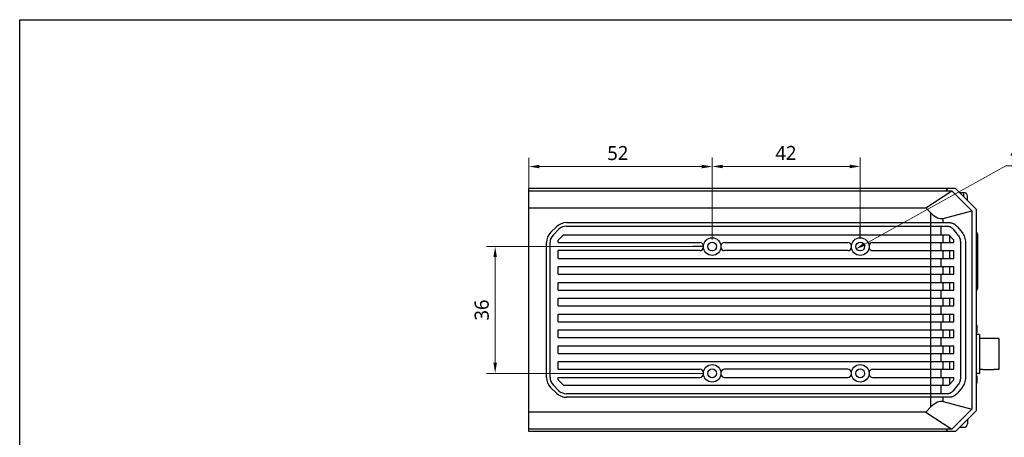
# Model space of a CAD drawing. Header units: millimetres. Extents: x 0 to 420, y 0 to 297.
# Tile 2 of 3: x 0 to 279, y 178 to 297. Entities that reach past the tile are written whole.
import ezdxf

# ---------------------------------------------------------------- set-up
doc = ezdxf.new("R2010")
doc.units = ezdxf.units.MM
doc.header["$LTSCALE"] = 23.1
doc.header["$PDMODE"] = 3
doc.header["$PDSIZE"] = 8
doc.linetypes.add('CENTER', pattern=[0.6, 0.375, -0.075, 0.075, -0.075])
doc.layers.get('0').update_dxf_attribs({"linetype": 'CONTINUOUS'})
doc.layers.get('Defpoints').update_dxf_attribs({"linetype": 'CONTINUOUS'})
for name, color, linetype in [('00_COMPONENTS', 7, 'CONTINUOUS'), ('03_ALL_AXES', 7, 'CONTINUOUS'), ('51__DRAFT_DIMS', 7, 'CONTINUOUS'), ('ASM_DXF_DIMENSION', 7, 'CONTINUOUS')]:
    doc.layers.add(name, color=color, linetype=linetype)
doc.styles.add('尺寸值样式', font='Roboto-Regular.ttf', dxfattribs={"height": 4})
doc.dimstyles.new('1直线标注', dxfattribs={"dimtxt": 4, "dimasz": 3, "dimexe": 2.5, "dimexo": 0, "dimgap": 0.5, "dimtad": 1, "dimdec": 1, "dimdsep": 46, "dimtxsty": '尺寸值样式', "dimcen": 0, "dimclrd": 8, "dimclre": 8, "dimclrt": 7, "dimadec": 0, "dimazin": 0, "dimtp": 0.001, "dimtm": 0.001, "dimtfac": 1, "dimtdec": 1, "dimtmove": 0, "dimatfit": 0, "dimldrblk": '_FILLED', "dimfxl": 1, "dimtolj": 1, "dimlwd": 15, "dimlwe": 15, "dimarcsym": 0})
doc.dimstyles.new('3小圆直径标注', dxfattribs={"dimtxt": 4, "dimasz": 3, "dimexe": 2.5, "dimexo": 0, "dimtad": 1, "dimtoh": 1, "dimdec": 3, "dimdsep": 46, "dimtxsty": '尺寸值样式', "dimcen": 0, "dimclrd": 8, "dimclre": 8, "dimclrt": 7, "dimadec": 0, "dimazin": 0, "dimtp": 0.001, "dimtm": 0.001, "dimtfac": 1, "dimtdec": 3, "dimtofl": 0, "dimtmove": 0, "dimatfit": 0, "dimldrblk": '_FILLED', "dimfxl": 1, "dimtolj": 1, "dimlwd": 15, "dimlwe": 15, "dimarcsym": 0})

# ---------------------------------------------------------------- blocks, each defined once
blk = doc.blocks.new('*D18')
at = {"layer": '51__DRAFT_DIMS', "color": 8, "lineweight": 15}
for p, q in [((192.4, 232.56), (132.4, 232.56)), ((134.9, 229.56), (134.9, 199.56)), ((191.66, 196.56), (132.4, 196.56))]:
    blk.add_line(p, q, dxfattribs=at)
at = {"layer": '51__DRAFT_DIMS', "color": 8}
for points in [[(135.4, 229.56), (134.4, 229.56), (134.9, 232.56)], [(134.4, 199.56), (135.4, 199.56), (134.9, 196.56)]]:
    blk.add_solid(points, dxfattribs=at)
at = {"layer": 'Defpoints', "color": 0}
for p in [(192.4, 232.56), (134.9, 196.56), (191.66, 196.56)]:
    blk.add_point(p, dxfattribs=at)
at = {"layer": '51__DRAFT_DIMS', "color": 7, "lineweight": 70, "insert": (129.07, 214.55), "char_height": 4, "attachment_point": 2, "rotation": 90, "line_spacing_factor": 0.9, "style": '尺寸值样式'}
blk.add_mtext('\\A1;36', dxfattribs=at)
blk = doc.blocks.new('_FILLED')
at = {"color": 0, "linetype": 'ByBlock'}
blk.add_solid([(0, 0), (-1, 0.167), (-1, -0.167)], dxfattribs=at)
blk = doc.blocks.new('*D19')
at = {"layer": '51__DRAFT_DIMS', "color": 8, "lineweight": 15}
for p, q in [((196.47, 234.55), (196.47, 257.82)), ((238.47, 236.61), (238.47, 257.82)), ((199.47, 255.32), (235.47, 255.32))]:
    blk.add_line(p, q, dxfattribs=at)
at = {"layer": '51__DRAFT_DIMS', "color": 8}
for points in [[(199.47, 255.82), (199.47, 254.82), (196.47, 255.32)], [(235.47, 254.82), (235.47, 255.82), (238.47, 255.32)]]:
    blk.add_solid(points, dxfattribs=at)
at = {"layer": 'Defpoints', "color": 0}
for p in [(238.47, 255.32), (238.47, 236.61), (196.47, 234.55)]:
    blk.add_point(p, dxfattribs=at)
at = {"layer": '51__DRAFT_DIMS', "color": 7, "insert": (217.38, 261.15), "char_height": 4, "attachment_point": 2, "line_spacing_factor": 0.9, "style": '尺寸值样式'}
blk.add_mtext('\\A1;42', dxfattribs=at)
blk = doc.blocks.new('*D20')
at = {"layer": 'ASM_DXF_DIMENSION', "color": 8, "lineweight": 15}
for p in [(239.78, 233.29), (301.51, 255.5)]:
    blk.add_line(p, (279.75, 255.5), dxfattribs=at)
at = {"layer": 'ASM_DXF_DIMENSION', "color": 8}
blk.add_solid([(239.54, 233.73), (240.03, 232.85), (237.16, 231.83)], dxfattribs=at)
at = {"layer": 'Defpoints', "color": 0}
for p in [(239.78, 233.29), (237.16, 231.83)]:
    blk.add_point(p, dxfattribs=at)
at = {"layer": 'ASM_DXF_DIMENSION', "color": 7, "lineweight": 15, "insert": (281.08, 261.45), "char_height": 4, "attachment_point": 1, "line_spacing_factor": 0.9, "style": '尺寸值样式'}
blk.add_mtext('\\A1;4-M3{\\fGDT|b1|i0|c0|p2;\\C256;x}4', dxfattribs=at)
blk = doc.blocks.new('*D21')
at = {"layer": '51__DRAFT_DIMS', "color": 8, "lineweight": 15}
for p, q in [((144.47, 243.56), (144.47, 257.79)), ((196.47, 248.56), (196.47, 257.79)), ((147.47, 255.29), (193.47, 255.29))]:
    blk.add_line(p, q, dxfattribs=at)
at = {"layer": '51__DRAFT_DIMS', "color": 8}
for points in [[(147.47, 255.79), (147.47, 254.79), (144.47, 255.29)], [(193.47, 254.79), (193.47, 255.79), (196.47, 255.29)]]:
    blk.add_solid(points, dxfattribs=at)
at = {"layer": 'Defpoints', "color": 0}
for p in [(196.47, 255.29), (196.47, 248.56), (144.47, 243.56)]:
    blk.add_point(p, dxfattribs=at)
at = {"layer": '51__DRAFT_DIMS', "color": 7, "lineweight": 50, "insert": (169.69, 261.13), "char_height": 4, "attachment_point": 2, "line_spacing_factor": 0.9, "style": '尺寸值样式'}
blk.add_mtext('\\A1;52', dxfattribs=at)

msp = doc.modelspace()

# ---------------------------------------------------------------- linework, layer by layer
at = {"color": 7}
for p, q in [((0, 0), (0, 297)), ((0, 297), (420, 297))]:
    msp.add_line(p, q, dxfattribs=at)
at = {"layer": '00_COMPONENTS'}
for p, q in [((144.47101, 180.06242), (144.47101, 249.06242)), ((262.97101, 249.06242), (144.47101, 249.06242)), ((262.97101, 249.06242), (262.97101, 248.37492)), ((265.47101, 249.06242), (263.07101, 249.06242)), ((263.07101, 249.06242), (263.07101, 248.37492)), ((271.47101, 243.06242), (265.47101, 249.06242)), ((144.47101, 248.37492), (264.42101, 248.37492)), ((257.07101, 243.56242), (264.42101, 248.37492)), ((264.42101, 248.37492), (270.09601, 242.69992)), ((266.85101, 247.88742), (267.88101, 247.88742)), ((266.85101, 247.68242), (266.85101, 247.88742)), ((267.88101, 246.65242), (267.88101, 247.88742)), ((268.88101, 245.65242), (268.88101, 246.88239)), ((144.47101, 243.56242), (257.07101, 243.56242)), ((257.07101, 243.56242), (258.5199, 242.11353)), ((271.47101, 186.06242), (271.47101, 243.06242)), ((258.5199, 187.01132), (258.5199, 242.11353)), ((262.04893, 240.57842), (270.09601, 242.69992)), ((262.04893, 239.36242), (262.04893, 240.57842)), ((270.09601, 242.69992), (270.09601, 186.42492)), ((150.64258, 236.534), (152.29943, 238.19085)), ((151.34969, 235.82689), (153.00654, 237.48374)), ((155.12786, 239.36242), (263.74188, 239.36242)), ((155.12786, 238.36242), (263.15371, 238.36242)), ((261.46076, 235.91242), (261.46076, 238.36242)), ((264.8693, 237.48374), (266.20926, 235.82689)), ((266.02934, 238.19085), (267.36929, 236.534)), ((154.27101, 235.91242), (152.77101, 234.41242)), ((154.27101, 235.91242), (263.57101, 235.91242)), ((262.04893, 233.71242), (262.04893, 235.91242)), ((265.07101, 234.41242), (263.57101, 235.91242)), ((263.85079, 233.71242), (263.85079, 235.63264)), ((271.57101, 236.05242), (271.77101, 236.05242)), ((271.6686, 236.31952), (271.71008, 236.33806)), ((271.77101, 236.05242), (271.77101, 220.67242)), ((149.47101, 195.41928), (149.47101, 233.70557)), ((150.47101, 195.41928), (150.47101, 233.70557)), ((152.77101, 233.71242), (152.77101, 234.41242)), ((152.77101, 233.71242), (192.97422, 233.71242)), ((199.96779, 233.71242), (234.97422, 233.71242)), ((241.96779, 233.71242), (265.07101, 233.71242)), ((261.46076, 231.41242), (261.46076, 233.71242)), ((265.07101, 233.71242), (265.07101, 234.41242)), ((266.91988, 233.70557), (266.91988, 195.41928)), ((268.31679, 233.70557), (268.31679, 195.41928)), ((152.77101, 229.21242), (152.77101, 231.41242)), ((192.97422, 231.41242), (152.77101, 231.41242)), ((152.77101, 229.21242), (265.07101, 229.21242)), ((234.97422, 231.41242), (199.96779, 231.41242)), ((241.96779, 231.41242), (265.07101, 231.41242)), ((261.46076, 226.91242), (261.46076, 229.21242)), ((262.04893, 229.21242), (262.04893, 231.41242)), ((263.85079, 229.21242), (263.85079, 231.41242)), ((265.07101, 229.21242), (265.07101, 231.41242)), ((152.77101, 224.71242), (152.77101, 226.91242)), ((152.77101, 226.91242), (265.07101, 226.91242)), ((262.04893, 224.71242), (262.04893, 226.91242)), ((263.85079, 224.71242), (263.85079, 226.91242)), ((265.07101, 224.71242), (265.07101, 226.91242)), ((152.77101, 224.71242), (265.07101, 224.71242)), ((261.46076, 222.41242), (261.46076, 224.71242)), ((152.77101, 220.21242), (152.77101, 222.41242)), ((152.77101, 222.41242), (265.07101, 222.41242)), ((262.04893, 220.21242), (262.04893, 222.41242)), ((263.85079, 220.21242), (263.85079, 222.41242)), ((265.07101, 220.21242), (265.07101, 222.41242)), ((152.77101, 220.21242), (265.07101, 220.21242)), ((152.77101, 215.71242), (152.77101, 217.91242)), ((152.77101, 217.91242), (265.07101, 217.91242)), ((261.46076, 217.91242), (261.46076, 220.21242)), ((262.04893, 215.71242), (262.04893, 217.91242)), ((263.85079, 215.71242), (263.85079, 217.91242)), ((265.07101, 215.71242), (265.07101, 217.91242)), ((271.77101, 220.67242), (271.57101, 220.67242)), ((271.66861, 220.40532), (271.71008, 220.38679)), ((152.77101, 215.71242), (265.07101, 215.71242)), ((261.46076, 213.41242), (261.46076, 215.71242)), ((152.77101, 211.21242), (152.77101, 213.41242)), ((152.77101, 213.41242), (265.07101, 213.41242)), ((262.04893, 211.21242), (262.04893, 213.41242)), ((263.85079, 211.21242), (263.85079, 213.41242)), ((265.07101, 211.21242), (265.07101, 213.41242)), ((152.77101, 211.21242), (265.07101, 211.21242)), ((261.46076, 208.91242), (261.46076, 211.21242)), ((271.54601, 210.21242), (271.54601, 208.21242)), ((152.77101, 206.71242), (152.77101, 208.91242)), ((152.77101, 208.91242), (265.07101, 208.91242)), ((262.04893, 206.71242), (262.04893, 208.91242)), ((263.85079, 206.71242), (263.85079, 208.91242)), ((265.07101, 206.71242), (265.07101, 208.91242)), ((272.27101, 207.56242), (271.47101, 207.56242)), ((272.27101, 207.56242), (272.27101, 196.56242)), ((152.77101, 206.71242), (265.07101, 206.71242)), ((152.77101, 202.21242), (152.77101, 204.41242)), ((152.77101, 204.41242), (265.07101, 204.41242)), ((261.46076, 204.41242), (261.46076, 206.71242)), ((262.04893, 202.21242), (262.04893, 204.41242)), ((263.85079, 202.21242), (263.85079, 204.41242)), ((265.07101, 202.21242), (265.07101, 204.41242)), ((273.27101, 206.48742), (272.27101, 206.48742)), ((273.27101, 206.48742), (273.27101, 206.4234)), ((276.37101, 206.4234), (273.27101, 206.4234)), ((277.77101, 206.48742), (276.37101, 206.48742)), ((276.37101, 206.4234), (276.37101, 206.48742)), ((277.77101, 206.48742), (277.77101, 197.63742)), ((152.77101, 202.21242), (265.07101, 202.21242)), ((261.46076, 199.91242), (261.46076, 202.21242)), ((152.77101, 197.71242), (152.77101, 199.91242)), ((152.77101, 199.91242), (265.07101, 199.91242)), ((262.04893, 197.71242), (262.04893, 199.91242)), ((263.85079, 197.71242), (263.85079, 199.91242)), ((265.07101, 197.71242), (265.07101, 199.91242)), ((152.77101, 197.71242), (192.97422, 197.71242)), ((234.97422, 197.71242), (199.96779, 197.71242)), ((241.96779, 197.71242), (265.07101, 197.71242)), ((261.46076, 195.41242), (261.46076, 197.71242)), ((272.27101, 196.56242), (271.47101, 196.56242)), ((271.54601, 195.81242), (271.54601, 193.81242)), ((273.27101, 197.63742), (272.27101, 197.63742)), ((273.27101, 197.70145), (276.37101, 197.70145)), ((273.27101, 197.70145), (273.27101, 197.63742)), ((276.37101, 197.63742), (276.37101, 197.70145)), ((277.77101, 197.63742), (276.37101, 197.63742)), ((153.00654, 191.6411), (151.34969, 193.29796)), ((152.77101, 194.71242), (152.77101, 195.41242)), ((152.77101, 195.41242), (192.97422, 195.41242)), ((152.77101, 194.71242), (154.27101, 193.21242)), ((154.27101, 193.21242), (263.57101, 193.21242)), ((199.96779, 195.41242), (234.97422, 195.41242)), ((241.96779, 195.41242), (265.07101, 195.41242)), ((261.46076, 190.76242), (261.46076, 193.21242)), ((262.04893, 193.21242), (262.04893, 195.41242)), ((263.57101, 193.21242), (265.07101, 194.71242)), ((263.85079, 193.49221), (263.85079, 195.41242)), ((266.20926, 193.29796), (264.8693, 191.6411)), ((265.07101, 194.71242), (265.07101, 195.41242)), ((152.29943, 190.934), (150.64258, 192.59085)), ((263.15371, 190.76242), (155.12786, 190.76242)), ((267.36929, 192.59085), (266.02934, 190.934)), ((263.74188, 189.76242), (155.12786, 189.76242)), ((262.04893, 188.54643), (262.04893, 189.76242)), ((262.04893, 188.54643), (270.09601, 186.42492)), ((257.07101, 185.56242), (144.47101, 185.56242)), ((258.5199, 187.01132), (257.07101, 185.56242)), ((257.07101, 185.56242), (264.42101, 180.74992)), ((270.09601, 186.42492), (264.42101, 180.74992)), ((271.47101, 186.06242), (265.47101, 180.06242)), ((268.88101, 183.47242), (268.88101, 182.23742)), ((264.42101, 180.74992), (144.47101, 180.74992)), ((262.97101, 180.06242), (144.47101, 180.06242)), ((262.97101, 180.74992), (262.97101, 180.06242)), ((263.07101, 180.74992), (263.07101, 180.06242)), ((265.47101, 180.06242), (263.07101, 180.06242)), ((266.85101, 181.44242), (266.85101, 181.23742)), ((266.85101, 181.23742), (267.88101, 181.23742))]:
    msp.add_line(p, q, dxfattribs=at)
for centre, radius in [((196.47101, 232.56242), 2.5), ((238.47101, 232.56242), 2.5), ((196.47101, 232.56242), 1.25), ((238.47101, 232.56242), 1.25), ((196.47101, 196.56242), 2.5), ((238.47101, 196.56242), 2.5), ((196.47101, 196.56242), 1.25), ((238.47101, 196.56242), 1.25)]:
    msp.add_circle(centre, radius, dxfattribs=at)
for centre, radius, start, end in [((267.88101, 246.88742), 1, 0, 90), ((155.12786, 235.36242), 4, 90, 135), ((155.12786, 235.36242), 3, 90, 135), ((153.47101, 233.70557), 4, 135, 180), ((153.47101, 233.70557), 3, 135, 180), ((271.68437, 236.57705), 0.61278, 249.623079, 257.3195607), ((271.37101, 236.05242), 0.4, 0, 75.5225543), ((271.37101, 236.05242), 0.2, 0, 59.9999686), ((271.22101, 235.90242), 0.3, 17.0429382, 33.5485791), ((271.07101, 236.05242), 0.7, 0, 55.143157), ((192.97422, 232.71242), 1, 357.5437143, 90), ((192.97422, 232.41242), 1, 270, 2.4562857), ((199.96779, 232.71242), 1, 90, 182.4562857), ((199.96779, 232.41242), 1, 177.5437143, 270), ((234.97422, 232.71242), 1, 357.5437143, 90), ((234.97422, 232.41242), 1, 270, 2.4562857), ((241.96779, 232.71242), 1, 90, 182.4562857), ((241.96779, 232.41242), 1, 177.5437143, 270), ((271.68289, 220.1527), 0.60767, 102.6442691, 110.4067553), ((271.22101, 220.82242), 0.3, 326.4514209, 342.9567867), ((271.37101, 220.67242), 0.4, 284.4771663, 0), ((271.37101, 220.67242), 0.2, 300.0001329, 0), ((271.07101, 220.67242), 0.7, 304.8568444, 0), ((271.34601, 210.21242), 0.2, 0, 51.2850242), ((271.34601, 208.21242), 0.2, 308.7149758, 0), ((275.87101, 205.86242), 0.6, 69.4311439, 110.4520106), ((192.97422, 196.71242), 1, 357.5437143, 90), ((192.97422, 196.41242), 1, 270, 2.4562857), ((199.96779, 196.71242), 1, 90, 182.4562857), ((199.96779, 196.41242), 1, 177.5437143, 270), ((234.97422, 196.71242), 1, 357.5437143, 90), ((234.97422, 196.41242), 1, 270, 2.4562857), ((241.96779, 196.71242), 1, 90, 182.4562857), ((241.96779, 196.41242), 1, 177.5437143, 270), ((271.34601, 195.81242), 0.2, 0, 51.2850242), ((275.87101, 198.26242), 0.6, 249.5485776, 290.5688561), ((153.47101, 195.41928), 4, 180, 225), ((153.47101, 195.41928), 3, 180, 225), ((271.34601, 193.81242), 0.2, 308.7149758, 0), ((155.12786, 193.76242), 4, 225, 270), ((155.12786, 193.76242), 3, 225, 270), ((267.88101, 182.23742), 1, 270, 0)]:
    msp.add_arc(centre, radius, start, end, dxfattribs=at)
for centre, major_axis, start_param, end_param in [((258.5199, 252.53853), (-3.59659, 11.94103), -3.784382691, -3.155586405), ((258.5199, 176.58632), (3.59659, 11.94103), 0.013993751, 0.642790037)]:
    msp.add_ellipse(centre, major_axis=major_axis, ratio=0.402189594, start_param=start_param, end_param=end_param, dxfattribs=at)
for points, knots in [([(263.15371, 238.36242), (263.23313, 238.36242), (263.39253, 238.35272), (263.62894, 238.30925), (263.86073, 238.23727), (264.16291, 238.10329), (264.51861, 237.86617), (264.75951, 237.6195), (264.8693, 237.48374)], [0, 0, 0, 0, 0.119650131, 0.239901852, 0.361327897, 0.484438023, 0.736944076, 1, 1, 1, 1]), ([(263.74188, 239.36242), (263.84777, 239.36242), (264.06031, 239.34949), (264.37552, 239.29152), (264.68456, 239.19556), (264.98434, 239.06262), (265.27202, 238.89397), (265.63911, 238.62136), (265.88294, 238.37186), (266.02934, 238.19085)], [0, 0, 0, 0, 0.119605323, 0.239812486, 0.361193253, 0.484257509, 0.609431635, 0.737042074, 1, 1, 1, 1]), ([(266.20926, 235.82689), (266.32363, 235.68547), (266.52867, 235.37421), (266.75182, 234.85406), (266.88909, 234.29085), (266.91988, 233.90128), (266.91988, 233.70557)], [0, 0, 0, 0, 0.239598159, 0.487722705, 0.742180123, 1, 1, 1, 1]), ([(267.36929, 236.534), (267.52178, 236.34544), (267.79517, 235.93043), (268.0927, 235.23689), (268.27573, 234.48595), (268.31679, 233.96651), (268.31679, 233.70557)], [0, 0, 0, 0, 0.239598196, 0.48772271, 0.742180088, 1, 1, 1, 1]), ([(271.54986, 235.97921), (271.56793, 235.97517), (271.60243, 235.96912), (271.63741, 235.96668), (271.65385, 235.96668)], [0, 0, 0, 0, 0.529800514, 1, 1, 1, 1]), ([(271.54987, 235.9792), (271.55405, 235.98292), (271.56129, 235.99246), (271.56751, 236.01008), (271.57055, 236.03043), (271.57101, 236.04484), (271.57101, 236.05242)], [0, 0, 0, 0, 0.214440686, 0.447990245, 0.709503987, 1, 1, 1, 1]), ([(271.65385, 235.96668), (271.67121, 235.96668), (271.69597, 235.96835), (271.72568, 235.97716), (271.7429, 235.98623), (271.75622, 235.99842), (271.76535, 236.0138), (271.77023, 236.0322), (271.77101, 236.0454), (271.77101, 236.05242)], [0, 0, 0, 0, 0.312693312, 0.441906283, 0.555932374, 0.660263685, 0.762882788, 0.873509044, 1, 1, 1, 1]), ([(271.65385, 220.75817), (271.63741, 220.75817), (271.60244, 220.75573), (271.56795, 220.74968), (271.54987, 220.74564)], [0, 0, 0, 0, 0.470200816, 1, 1, 1, 1]), ([(271.57101, 220.67242), (271.57101, 220.68), (271.57055, 220.69442), (271.56751, 220.71476), (271.56129, 220.73238), (271.55406, 220.74192), (271.54988, 220.74564)], [0, 0, 0, 0, 0.290490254, 0.552003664, 0.785558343, 1, 1, 1, 1]), ([(271.77101, 220.67242), (271.77101, 220.67945), (271.77023, 220.69265), (271.76534, 220.71105), (271.75621, 220.72643), (271.7429, 220.73862), (271.72568, 220.74769), (271.69597, 220.7565), (271.67121, 220.75817), (271.65385, 220.75817)], [0, 0, 0, 0, 0.126486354, 0.237104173, 0.339729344, 0.444071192, 0.558097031, 0.687306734, 1, 1, 1, 1]), ([(266.91988, 195.41928), (266.91988, 195.22357), (266.88909, 194.83399), (266.75182, 194.27079), (266.52867, 193.75063), (266.32363, 193.43938), (266.20926, 193.29796)], [0, 0, 0, 0, 0.257819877, 0.512277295, 0.760401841, 1, 1, 1, 1]), ([(268.31679, 195.41928), (268.31679, 195.15833), (268.27573, 194.6389), (268.0927, 193.88796), (267.79517, 193.19442), (267.52178, 192.77941), (267.36929, 192.59085)], [0, 0, 0, 0, 0.257819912, 0.51227729, 0.760401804, 1, 1, 1, 1]), ([(264.8693, 191.6411), (264.75951, 191.50534), (264.51861, 191.25868), (264.16291, 191.02156), (263.86073, 190.88758), (263.62894, 190.8156), (263.39253, 190.77213), (263.23313, 190.76242), (263.15371, 190.76242)], [0, 0, 0, 0, 0.263055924, 0.515561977, 0.638672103, 0.760098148, 0.880349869, 1, 1, 1, 1]), ([(266.02934, 190.934), (265.88294, 190.75298), (265.63911, 190.50349), (265.27202, 190.23088), (264.98434, 190.06223), (264.68456, 189.92929), (264.37552, 189.83333), (264.06031, 189.77536), (263.84777, 189.76242), (263.74188, 189.76242)], [0, 0, 0, 0, 0.262957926, 0.390568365, 0.515742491, 0.638806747, 0.760187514, 0.880394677, 1, 1, 1, 1])]:
    msp.add_open_spline(points, degree=3, knots=knots, dxfattribs=at)
at = {"layer": '03_ALL_AXES', "linetype": 'CENTER'}
for p, q in [((238.47101, 235.06242), (238.47101, 238.06242)), ((193.97101, 232.56242), (190.97101, 232.56242)), ((193.9733, 196.45528), (190.97101, 196.56242))]:
    msp.add_line(p, q, dxfattribs=at)

# ---------------------------------------------------------------- dimensions: what is measured, and where the dimension line sits
at = {"layer": '51__DRAFT_DIMS', "lineweight": 50}
dim = msp.add_linear_dim(base=(196.47101, 255.29268), p1=(144.47101, 243.56242), p2=(196.47101, 248.56242), dimstyle='1直线标注', dxfattribs=at)
dim.commit()
dim.dimension.update_dxf_attribs({"geometry": '*D21', "text_midpoint": (169.68933, 255.29268), "dimtype": 160})
at = {"layer": '51__DRAFT_DIMS'}
dim = msp.add_linear_dim(base=(238.47101, 255.3165), p1=(196.46669, 234.55122), p2=(238.47101, 236.60697), dimstyle='1直线标注', dxfattribs=at)
dim.commit()
dim.dimension.update_dxf_attribs({"geometry": '*D19', "text_midpoint": (217.38018, 255.3165), "dimtype": 160})
at = {"layer": '51__DRAFT_DIMS', "lineweight": 70}
dim = msp.add_linear_dim(base=(134.89981, 196.56242), p1=(192.40222, 232.56242), p2=(191.66022, 196.56242), angle=270, dimstyle='1直线标注', dxfattribs=at)
dim.commit()
dim.dimension.update_dxf_attribs({"geometry": '*D18', "text_midpoint": (134.89981, 214.55364), "dimtype": 160})
at = {"layer": 'ASM_DXF_DIMENSION', "color": 7, "linetype": 'Continuous', "lineweight": 15}
dim = msp.add_diameter_dim_2p(p1=(239.78222, 233.29093), p2=(237.15979, 231.83392), text='4-M3{\\fGDT|b1|i0|c0|p2;\\C256;x}4', dimstyle='3小圆直径标注', override={"dimpost": '<>', "dimtxsty": '尺寸值样式', "dimldrblk": '_FILLED'}, dxfattribs=at)
dim.commit()
dim.dimension.update_dxf_attribs({"geometry": '*D20', "text_midpoint": (291.29578, 255.49645), "dimtype": 163})

doc.saveas('drawing.dxf')
